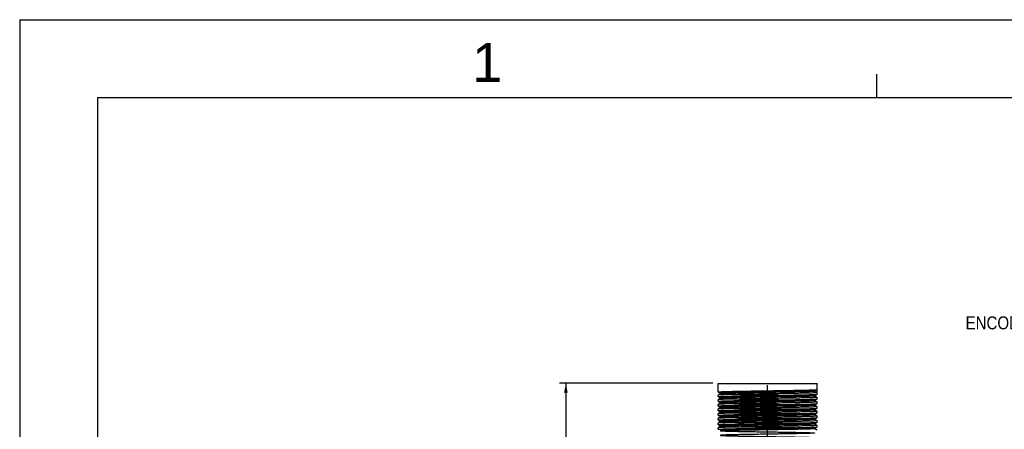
# Model space of a CAD drawing. Extents: x -86 to 544, y -113 to 333.
# Tile 12 of 26: x -86 to 104, y 254 to 333. Entities that reach past the tile are written whole.
import ezdxf
from ezdxf.enums import TextEntityAlignment as Align

# ---------------------------------------------------------------- set-up
doc = ezdxf.new("R2010")
doc.units = 0
doc.header["$LTSCALE"] = 23.1
doc.header["$MEASUREMENT"] = 0
doc.linetypes.add('CENTER', pattern=[0.6, 0.375, -0.075, 0.075, -0.075])
doc.layers.get('0').update_dxf_attribs({"linetype": 'CONTINUOUS'})
for name, color, linetype in [('8_ALL_NOTES_BALLOONS_SYMBOLS_GT', 7, 'CONTINUOUS'), ('DEFAULT_1', 7, 'CENTER'), ('DRAWING FRAME', 1, 'CONTINUOUS')]:
    doc.layers.add(name, color=color, linetype=linetype)
doc.styles.add('ARIAL', font='ARIAL.TTF')
doc.styles.add('TEXTSTYLE_0', font='txt', dxfattribs={"width": 0.8})
doc.dimstyles.new('DIMSTYLE_4', dxfattribs={"dimtxt": 2.5, "dimasz": 0.18, "dimexe": 0.18, "dimexo": 0.0625, "dimgap": 0.09, "dimtad": 0, "dimtih": 1, "dimtoh": 1, "dimdec": 4, "dimlfac": 1.666667, "dimzin": 0, "dimdsep": 46, "dimtxsty": 'Standard', "dimcen": 0.09, "dimadec": 0, "dimazin": 0, "dimtp": 0.1, "dimtm": 0.1, "dimtfac": 1, "dimtdec": 4, "dimtofl": 0, "dimtmove": 0, "dimatfit": 0, "dimfxl": 0, "dimtolj": 1, "dimtzin": 0, "dimarcsym": 0})

# ---------------------------------------------------------------- blocks, each defined once
blk = doc.blocks.new('*D10')
at = {"color": 7, "linetype": 'Continuous'}
for p, q in [((47.71, 262.89), (18.21, 262.89)), ((19.41, 262.89), (19.41, 218.23)), ((19.41, 173.58), (19.41, 218.23)), ((27.24, 173.58), (18.21, 173.58))]:
    blk.add_line(p, q, dxfattribs=at)
for points in [[(19.76, 261.09), (19.41, 262.89), (19.06, 261.09)], [(19.06, 175.38), (19.41, 173.58), (19.76, 175.38)]]:
    blk.add_solid(points, dxfattribs=at)
at = {"color": 7, "linetype": 'Continuous', "style": 'TEXTSTYLE_0', "width": 1.090909}
blk.add_text('148.9', height=2.5, rotation=90, dxfattribs=at).set_placement((18.79, 215.43), (18.79, 225.43), align=Align.FIT)

msp = doc.modelspace()

# ---------------------------------------------------------------- linework, layer by layer
at = {"color": 7, "linetype": 'Continuous'}
for p, q in [((48.714069, 261.23614), (48.714069, 262.88614)), ((48.714069, 262.88614), (67.764069, 262.88614)), ((67.76084, 261.68241), (67.764069, 261.68614)), ((67.764069, 260.78614), (67.764069, 262.88614)), ((48.717299, 260.63987), (48.714069, 260.63614)), ((48.714069, 260.33614), (48.714069, 260.63614)), ((48.717299, 259.73987), (48.714069, 259.73614)), ((48.714069, 259.436139), (48.714069, 259.73614)), ((49.177655, 260.905752), (49.177476, 260.905647)), ((49.177655, 260.005751), (49.177494, 260.005657)), ((49.177608, 260.066556), (49.177655, 260.066528)), ((49.177614, 260.966552), (49.177655, 260.966528)), ((67.29, 260.506011), (67.300472, 260.516522)), ((67.300484, 261.416528), (67.29986, 261.416183)), ((67.300484, 260.455752), (67.300598, 260.455685)), ((67.303877, 261.351832), (67.764069, 261.08614)), ((67.76084, 260.78241), (67.764069, 260.78614)), ((67.76084, 259.882409), (67.764069, 259.886139)), ((67.764069, 259.886139), (67.764069, 260.18614)), ((48.717299, 258.839869), (48.714069, 258.836139)), ((48.714069, 258.53614), (48.714069, 258.836139)), ((48.717299, 257.93987), (48.714069, 257.93614)), ((48.714069, 257.63614), (48.714069, 257.93614)), ((49.177655, 259.105751), (49.177494, 259.105656)), ((49.178787, 258.206455), (49.177514, 258.205669)), ((49.177655, 258.205751), (49.177514, 258.205669)), ((49.177608, 259.166555), (49.177655, 259.166528)), ((49.177608, 258.266555), (49.177655, 258.266528)), ((67.29, 259.606011), (67.300472, 259.616521)), ((67.29, 258.70601), (67.300472, 258.716521)), ((67.29, 257.806011), (67.300472, 257.816522)), ((67.300484, 259.555751), (67.300598, 259.555684)), ((67.300484, 258.655751), (67.300598, 258.655684)), ((67.76084, 258.982409), (67.764069, 258.986139)), ((67.76084, 258.08241), (67.764069, 258.08614)), ((67.764069, 258.986139), (67.764069, 259.286139)), ((67.764069, 258.08614), (67.764069, 258.386139)), ((48.717299, 257.03987), (48.714069, 257.03614)), ((48.714069, 256.736139), (48.714069, 257.03614)), ((48.717299, 256.139869), (48.714069, 256.136139)), ((48.714069, 255.836139), (48.714069, 256.136139)), ((49.177655, 257.366528), (49.177914, 257.366381)), ((49.177853, 257.305864), (49.177655, 257.305752)), ((49.177655, 256.466528), (49.178142, 256.466256)), ((49.177775, 256.40582), (49.177655, 256.405751)), ((49.182865, 256.409764), (49.177775, 256.40582)), ((49.181225, 257.308292), (49.177853, 257.305864)), ((67.29, 256.906011), (67.300472, 256.916521)), ((67.293485, 256.010651), (67.300264, 256.016403)), ((67.300484, 256.016528), (67.300264, 256.016403)), ((67.300349, 255.955828), (67.300484, 255.955751)), ((67.300484, 257.755752), (67.300598, 257.755685)), ((67.300484, 256.855751), (67.300598, 256.855685)), ((67.76084, 257.18241), (67.764069, 257.18614)), ((67.76084, 256.282409), (67.764069, 256.286139)), ((67.764069, 257.18614), (67.764069, 257.48614)), ((67.764069, 256.286139), (67.764069, 256.58614)), ((48.717299, 255.23987), (48.714069, 255.236139)), ((48.714069, 254.93614), (48.714069, 255.236139)), ((48.717299, 254.33987), (48.714069, 254.33614)), ((48.714069, 254.03614), (48.714069, 254.33614)), ((49.177655, 255.505751), (49.177494, 255.505657)), ((49.177655, 254.605752), (49.177494, 254.605657)), ((49.17759, 255.566566), (49.177655, 255.566528)), ((49.177608, 254.666556), (49.177655, 254.666528)), ((67.29, 255.106011), (67.300472, 255.116522)), ((67.29, 254.206011), (67.300472, 254.216522)), ((67.300484, 255.055752), (67.300598, 255.055685)), ((67.300484, 254.155751), (67.300598, 254.155685)), ((67.76084, 255.38241), (67.764069, 255.38614)), ((67.76084, 254.48241), (67.764069, 254.48614)), ((67.764069, 255.38614), (67.764069, 255.686139)), ((67.764069, 254.48614), (67.764069, 254.78614))]:
    msp.add_line(p, q, dxfattribs=at)
for points in [[(48.714069, 261.23614), (48.820307, 261.257554), (49.136873, 261.278979), (49.656011, 261.30038), (50.367652, 261.321814), (51.253291, 261.343206), (52.297116, 261.36465), (53.470466, 261.386034), (54.753733, 261.40748), (56.110743, 261.428861), (57.519631, 261.450311), (58.940001, 261.47169), (60.349292, 261.493139), (61.706563, 261.514511), (62.986202, 261.535873), (64.170221, 261.557422), (65.222932, 261.579031), (66.110495, 261.600466), (66.822138, 261.621901), (67.341273, 261.643302), (67.657834, 261.664726), (67.763798, 261.682003)], [(67.300484, 261.416528), (67.435585, 261.494557), (67.622577, 261.602556), (67.76084, 261.68241)], [(48.714069, 260.33614), (48.820309, 260.357554), (49.136743, 260.378972), (49.65605, 260.400381), (50.367229, 260.421803), (51.252787, 260.443195), (52.296711, 260.464642), (53.470301, 260.486031), (54.753879, 260.507483), (56.112516, 260.528888), (57.529888, 260.550465), (58.9618, 260.572019), (60.365835, 260.593395), (61.721958, 260.61476), (63.005684, 260.636211), (64.179487, 260.657601), (65.223658, 260.679047), (66.10965, 260.700443), (66.821281, 260.721871), (67.340449, 260.74326), (67.657701, 260.764713), (67.763798, 260.782004)], [(48.714069, 259.436139), (48.819656, 259.457487), (49.133865, 259.478824), (49.651631, 259.500227), (50.360954, 259.521635), (51.242963, 259.542977), (52.28267, 259.564371), (53.451633, 259.585706), (54.730517, 259.607104), (56.081519, 259.628409), (57.485675, 259.649798), (58.920588, 259.671397), (60.338693, 259.692976), (61.696909, 259.714355), (62.990613, 259.735949), (64.183859, 259.757684), (65.23584, 259.779316), (66.117815, 259.800661), (66.826375, 259.822047), (67.34318, 259.843399), (67.658318, 259.864775), (67.763796, 259.882001)], [(57.520361, 260.850322), (56.110743, 260.828861), (54.753733, 260.80748), (53.470466, 260.786034), (52.297116, 260.76465), (51.253291, 260.743206), (50.367652, 260.721814), (49.656011, 260.70038), (49.136873, 260.678979), (48.820307, 260.657554), (48.714341, 260.640277)], [(67.764065, 260.185624), (67.657701, 260.164713), (67.340449, 260.14326), (66.821281, 260.121871), (66.10965, 260.100443), (65.223658, 260.079047), (64.179487, 260.057601), (63.005684, 260.036211), (61.721958, 260.01476), (60.365835, 259.993395), (58.9618, 259.972019), (57.529888, 259.950465), (56.112516, 259.928888), (54.753879, 259.907483), (53.470301, 259.886031), (52.296711, 259.864642), (51.252787, 259.843195), (50.367229, 259.821803), (49.65605, 259.800381), (49.136743, 259.778972), (48.820309, 259.757554), (48.714341, 259.740276)], [(48.717299, 261.23241), (48.855561, 261.152557), (49.042554, 261.044558), (49.177655, 260.966528)], [(49.177655, 260.905752), (49.046897, 260.83023), (48.859904, 260.722232), (48.717299, 260.63987)], [(48.717299, 260.33241), (48.855561, 260.252556), (49.042554, 260.144558), (49.177655, 260.066528)], [(49.177655, 260.005751), (49.046897, 259.93023), (48.859904, 259.822231), (48.717299, 259.73987)], [(67.266318, 260.507404), (67.037926, 260.485665), (66.607255, 260.463926), (65.984206, 260.442187), (65.183102, 260.420447), (64.222359, 260.398708), (63.124066, 260.376969), (61.91347, 260.35523), (60.618402, 260.333491), (59.268635, 260.311752), (57.895199, 260.290013), (56.529669, 260.268274), (55.203437, 260.246534), (53.946991, 260.224795), (52.789217, 260.203056), (51.756731, 260.181317), (50.873269, 260.159578), (50.159142, 260.137839), (49.630765, 260.1161), (49.300288, 260.094361), (49.175306, 260.072621), (49.179239, 260.069739)], [(67.303877, 261.351832), (67.19968, 261.330093), (66.889485, 261.308354), (66.380422, 261.286614), (65.684195, 261.264875), (64.816809, 261.243136), (63.798206, 261.221397), (62.651802, 261.199658), (61.403953, 261.177919), (60.083345, 261.15618), (58.720338, 261.134441), (57.346267, 261.112701), (55.992722, 261.090962), (54.690818, 261.069223), (53.470487, 261.047484), (52.359781, 261.025745), (51.384237, 261.004006), (50.566281, 260.982267), (49.924716, 260.960528), (49.474293, 260.938788), (49.225366, 260.917049), (49.183657, 260.89531), (49.350126, 260.873571), (49.720945, 260.851832), (50.28759, 260.830093), (51.037034, 260.808354), (51.952047, 260.786614), (53.011595, 260.764875), (54.191318, 260.743136), (55.464096, 260.721397), (56.800669, 260.699658), (58.170309, 260.677919), (59.54153, 260.65618), (60.882809, 260.634441), (62.16331, 260.612701), (63.353595, 260.590962), (64.426301, 260.569223), (65.356767, 260.547484), (66.123603, 260.525745), (66.709178, 260.504006), (67.100033, 260.482267), (67.28718, 260.460528), (67.266318, 260.438788), (67.037926, 260.417049), (66.607255, 260.39531), (65.984206, 260.373571), (65.183102, 260.351832), (64.222359, 260.330093), (63.124066, 260.308354), (61.91347, 260.286614), (60.618402, 260.264875), (59.268635, 260.243136), (57.895199, 260.221397), (56.529669, 260.199658), (55.203437, 260.177919), (53.946991, 260.15618), (52.789217, 260.134441), (51.756731, 260.112701), (50.873269, 260.090962), (50.159142, 260.069223), (49.630765, 260.047484), (49.300288, 260.025745), (49.175306, 260.004006), (49.258693, 259.982267), (49.548532, 259.960528), (50.03816, 259.938788), (50.716321, 259.917049), (51.567424, 259.89531), (52.571903, 259.873571), (53.706666, 259.851832), (54.945625, 259.830093), (56.260298, 259.808354), (57.620462, 259.786614), (58.994847, 259.764875), (60.351857, 259.743136), (61.660296, 259.721397), (62.890084, 259.699658), (64.012948, 259.677919), (65.003075, 259.65618), (65.837703, 259.634441), (66.497644, 259.612701), (66.967726, 259.590962), (67.237143, 259.569223), (67.299702, 259.547484), (67.153963, 259.525745), (66.803278, 259.504006), (66.255707, 259.482267), (65.523841, 259.460528), (64.624503, 259.438788), (63.578368, 259.417049), (62.409487, 259.39531), (61.144732, 259.373571), (59.813177, 259.351832), (58.445435, 259.330093), (57.072948, 259.308354), (55.72727, 259.286614), (54.439336, 259.264875), (53.238755, 259.243136), (52.153127, 259.221397), (51.207411, 259.199658), (50.423348, 259.177919), (49.818962, 259.15618), (49.408148, 259.134441), (49.20035, 259.112701), (49.200347, 259.090962), (49.408136, 259.069223), (49.818943, 259.047484), (50.423322, 259.025745), (51.207379, 259.004006), (52.15309, 258.982267), (53.238713, 258.960528), (54.439291, 258.938788), (55.727223, 258.917049), (57.0729, 258.89531), (58.445387, 258.873571), (59.813131, 258.851832), (61.144689, 258.830093), (62.409448, 258.808354), (63.578334, 258.786614), (64.624473, 258.764875), (65.523817, 258.743136), (66.255689, 258.721397), (66.803265, 258.699658), (67.153957, 258.677919), (67.299701, 258.65618), (67.237147, 258.634441), (66.967734, 258.612701), (66.497655, 258.590962), (65.837717, 258.569223), (65.003091, 258.547484), (64.012964, 258.525745), (62.8901, 258.504006), (61.660312, 258.482267), (60.351871, 258.460528), (58.994858, 258.438788), (57.620471, 258.417049), (56.260304, 258.39531), (54.945628, 258.373571), (53.706666, 258.351832)], [(49.177854, 260.065622), (49.193905, 260.039483), (49.181496, 260.008523), (49.176883, 260.005317), (49.176889, 260.005283)], [(49.177926, 260.965489), (49.193956, 260.938919), (49.181309, 260.908364), (49.176914, 260.90533), (49.176918, 260.905284)], [(67.303486, 261.415569), (67.19968, 261.398708), (66.889485, 261.376969), (66.380422, 261.35523), (65.684195, 261.333491), (64.816809, 261.311752), (63.798206, 261.290013), (62.651802, 261.268274), (61.403953, 261.246534), (60.083345, 261.224795), (58.720338, 261.203056), (57.346267, 261.181317), (55.992722, 261.159578), (54.690818, 261.137839), (53.470487, 261.1161), (52.359781, 261.094361), (51.384237, 261.072621), (50.566281, 261.050882), (49.924716, 261.029143), (49.474293, 261.007404), (49.225366, 260.985665), (49.183657, 260.963926), (49.18219, 260.962457)], [(49.225366, 260.917049), (49.185076, 260.896521)], [(67.288372, 260.462506), (67.28718, 260.460528), (67.266318, 260.438788), (67.037926, 260.417049), (66.607255, 260.39531), (65.984206, 260.373571), (65.183102, 260.351832), (64.222359, 260.330093), (63.124066, 260.308354), (61.91347, 260.286614), (60.618402, 260.264875), (59.268635, 260.243136), (57.895199, 260.221397), (56.529669, 260.199658), (55.203437, 260.177919), (53.946991, 260.15618), (52.789217, 260.134441), (51.756731, 260.112701), (50.873269, 260.090962), (50.159142, 260.069223), (49.630765, 260.047484), (49.300288, 260.025745), (49.186062, 260.011727)], [(67.303877, 261.351832), (67.19968, 261.330093), (66.889485, 261.308354), (66.380422, 261.286614), (65.684195, 261.264875), (64.816809, 261.243136), (63.798206, 261.221397), (62.651802, 261.199658), (61.403953, 261.177919), (60.083345, 261.15618), (58.720338, 261.134441), (57.346267, 261.112701), (55.992722, 261.090962), (54.690818, 261.069223), (53.470487, 261.047484), (52.359781, 261.025745), (51.384237, 261.004006), (50.566281, 260.982267), (49.924716, 260.960528), (49.474293, 260.938788), (49.225366, 260.917049)], [(58.940001, 260.87169), (57.520361, 260.850322)], [(58.960046, 260.871993), (58.940001, 260.87169)], [(61.419483, 260.909895), (60.349292, 260.893139), (58.960046, 260.871993)], [(62.85911, 260.933696), (61.706563, 260.914511), (61.419483, 260.909895)], [(67.764069, 261.08614), (67.657834, 261.064726), (67.341273, 261.043302), (66.822138, 261.021901), (66.110495, 261.000466), (65.222932, 260.979031), (64.170221, 260.957422), (62.986202, 260.935873), (62.85911, 260.933696)], [(67.2858, 260.52713), (67.266318, 260.507404)], [(67.30074, 260.455876), (67.296115, 260.458989), (67.284469, 260.491373), (67.300135, 260.516322), (67.287657, 260.513708)], [(67.284043, 261.391934), (67.291446, 261.408113), (67.299998, 261.416046)], [(67.284609, 261.391863), (67.286567, 261.372631), (67.303877, 261.351832)], [(67.300484, 260.516528), (67.435585, 260.594558), (67.622577, 260.702557), (67.76084, 260.78241)], [(67.76084, 260.18987), (67.618235, 260.272232), (67.431242, 260.38023), (67.300484, 260.455752)], [(67.300484, 259.616528), (67.435585, 259.694557), (67.622577, 259.802556), (67.76084, 259.882409)], [(67.764069, 260.18614), (67.764065, 260.185624)], [(48.714069, 258.53614), (48.714075, 258.536707)], [(48.714069, 257.63614), (48.819798, 257.657502), (49.134868, 257.678876), (49.651566, 257.700225), (50.359953, 257.721609), (51.239515, 257.742901), (52.284457, 257.764406), (53.471852, 257.786058), (54.762029, 257.807614), (56.119465, 257.828996), (57.540024, 257.850618), (58.9808, 257.872306), (60.393024, 257.893814), (61.743926, 257.915115), (63.022933, 257.936511), (64.19213, 257.957844), (65.232161, 257.979236), (66.114631, 258.000576), (66.825308, 258.022011), (67.34483, 258.043484), (67.658707, 258.064815), (67.763795, 258.082)], [(48.714075, 258.536707), (48.795271, 258.554857), (49.038005, 258.573604), (49.43664, 258.592292), (49.987098, 258.611047), (50.676492, 258.629744), (51.49881, 258.648532), (52.440369, 258.667385), (53.476569, 258.68614)], [(67.764065, 259.285622), (67.658318, 259.264775), (67.34318, 259.243399), (66.826375, 259.222047), (66.117815, 259.200661), (65.23584, 259.179316), (64.183859, 259.157684), (62.990613, 259.135949), (61.696909, 259.114355), (60.338693, 259.092975), (58.920588, 259.071397), (57.485675, 259.049798), (56.081519, 259.028409), (54.730517, 259.007104), (53.451633, 258.985706), (52.28267, 258.964371), (51.242963, 258.942977), (50.360954, 258.921635), (49.651631, 258.900227), (49.133865, 258.878824), (48.819656, 258.857487), (48.714343, 258.840278)], [(53.476569, 258.08614), (52.440369, 258.067385), (51.49881, 258.048532), (50.676492, 258.029744), (49.987098, 258.011047), (49.43664, 257.992292), (49.038005, 257.973604), (48.795271, 257.954857), (48.714454, 257.940414)], [(48.717299, 259.432409), (48.855561, 259.352556), (49.042554, 259.244557), (49.177655, 259.166528)], [(49.177655, 259.105751), (49.046897, 259.03023), (48.859904, 258.922231), (48.717299, 258.839869)], [(48.717299, 258.53241), (48.855561, 258.452556), (49.042554, 258.344558), (49.177655, 258.266528)], [(49.177655, 258.205751), (49.046897, 258.13023), (48.859904, 258.022231), (48.717299, 257.93987)], [(67.287177, 257.811752), (67.100022, 257.790013), (66.70916, 257.768274), (66.123577, 257.746534), (65.356735, 257.724795), (64.426263, 257.703056), (63.353552, 257.681317), (62.163263, 257.659578), (60.882759, 257.637839), (59.541479, 257.6161), (58.170258, 257.594361), (56.800618, 257.572621), (55.464048, 257.550882), (54.191273, 257.529143), (53.011554, 257.507404), (51.952012, 257.485665), (51.037005, 257.463926), (50.287568, 257.442187), (49.72093, 257.420447), (49.350117, 257.398708), (49.183655, 257.376969), (49.185075, 257.375759)], [(53.706666, 258.420447), (52.5719, 258.398708), (51.56742, 258.376969), (50.716316, 258.35523), (50.038155, 258.333491), (49.548528, 258.311752), (49.25869, 258.290013), (49.175306, 258.268274), (49.300291, 258.246534), (49.630773, 258.224795), (50.159153, 258.203056), (50.873286, 258.181317), (51.756752, 258.159578), (52.789242, 258.137839), (53.947021, 258.1161), (55.20347, 258.094361), (56.529705, 258.072621), (57.895238, 258.050882), (59.268675, 258.029143), (60.618442, 258.007404), (61.913509, 257.985665), (63.124103, 257.963926), (64.222393, 257.942187), (65.183131, 257.920447), (65.98423, 257.898708), (66.607274, 257.876969), (67.037938, 257.85523), (67.266322, 257.833491), (67.287177, 257.811752), (67.100022, 257.790013), (66.70916, 257.768274), (66.123577, 257.746534), (65.356735, 257.724795), (64.426263, 257.703056), (63.353552, 257.681317), (62.163263, 257.659578), (60.882759, 257.637839), (59.541479, 257.6161), (58.170258, 257.594361), (56.800618, 257.572621), (55.464048, 257.550882), (54.191273, 257.529143), (53.011554, 257.507404), (51.952012, 257.485665), (51.037005, 257.463926), (50.287568, 257.442187), (49.72093, 257.420447), (49.350117, 257.398708), (49.183655, 257.376969), (49.22537, 257.35523), (49.474303, 257.333491), (49.924732, 257.311752), (50.566301, 257.290013), (51.384261, 257.268274), (52.359808, 257.246534), (53.470515, 257.224795), (54.690848, 257.203056), (55.992751, 257.181317), (57.346295, 257.159578), (58.720364, 257.137839), (60.083368, 257.1161), (61.403973, 257.094361), (62.651819, 257.072621), (63.798219, 257.050882), (64.816819, 257.029143), (65.684201, 257.007404), (66.380426, 256.985665), (66.889486, 256.963926), (67.19968, 256.942187), (67.303877, 256.920447), (67.19968, 256.898708), (66.889486, 256.876969), (66.380426, 256.85523), (65.684201, 256.833491), (64.816819, 256.811752), (63.798219, 256.790013), (62.651819, 256.768274), (61.403973, 256.746534), (60.083368, 256.724795), (58.720364, 256.703056), (57.346295, 256.681317), (55.992751, 256.659578), (54.690848, 256.637839), (53.470515, 256.6161), (52.359808, 256.594361), (51.384261, 256.572621), (50.566301, 256.550882), (49.924732, 256.529143), (49.474303, 256.507404), (49.22537, 256.485665), (49.183655, 256.463926), (49.350117, 256.442187), (49.72093, 256.420447), (50.287568, 256.398708), (51.037005, 256.376969), (51.952012, 256.35523), (53.011554, 256.333491), (54.191273, 256.311752), (55.464048, 256.290013), (56.800618, 256.268274), (58.170258, 256.246534), (59.541479, 256.224795), (60.882759, 256.203056), (62.163263, 256.181317), (63.353552, 256.159578), (64.426263, 256.137839), (65.356735, 256.1161), (66.123577, 256.094361), (66.70916, 256.072621), (67.100022, 256.050882), (67.287177, 256.029143), (67.266322, 256.007404), (67.037938, 255.985665), (66.607274, 255.963926), (65.98423, 255.942187), (65.183131, 255.920447), (64.222393, 255.898708), (63.124103, 255.876969), (61.913509, 255.85523), (60.618442, 255.833491), (59.268675, 255.811752), (57.895238, 255.790013), (56.529705, 255.768274), (55.20347, 255.746534), (53.947021, 255.724795), (52.789243, 255.703056), (51.756752, 255.681317), (50.873286, 255.659578), (50.159153, 255.637839), (49.630773, 255.6161), (49.300291, 255.594361), (49.175306, 255.572621), (49.25869, 255.550882), (49.548528, 255.529143), (50.038155, 255.507404), (50.716316, 255.485665), (51.56742, 255.463926), (52.5719, 255.442187), (53.706666, 255.420447)], [(53.706666, 258.351832), (52.5719, 258.330093), (51.56742, 258.308354), (50.716316, 258.286614), (50.038155, 258.264875), (49.548528, 258.243136), (49.25869, 258.221397), (49.175306, 258.199658), (49.300291, 258.177919), (49.630773, 258.15618), (50.159153, 258.134441), (50.873286, 258.112701), (51.756752, 258.090962), (52.789242, 258.069223), (53.947021, 258.047484), (55.20347, 258.025745), (56.529705, 258.004006), (57.895238, 257.982267), (59.268675, 257.960528), (60.618442, 257.938788), (61.913509, 257.917049), (63.124103, 257.89531), (64.222393, 257.873571), (65.183131, 257.851832), (65.98423, 257.830093), (66.607274, 257.808354), (67.037938, 257.786614), (67.266322, 257.764875), (67.287177, 257.743136), (67.100022, 257.721397), (66.70916, 257.699658), (66.123577, 257.677919), (65.356735, 257.65618), (64.426263, 257.634441), (63.353552, 257.612701), (62.163263, 257.590962), (60.882759, 257.569223), (59.541479, 257.547484), (58.170258, 257.525745), (56.800618, 257.504006), (55.464048, 257.482267), (54.191273, 257.460528), (53.011554, 257.438788), (51.952012, 257.417049), (51.037005, 257.39531), (50.287568, 257.373571), (49.72093, 257.351832), (49.350117, 257.330093), (49.183655, 257.308354), (49.22537, 257.286614), (49.474303, 257.264875), (49.924732, 257.243136), (50.566301, 257.221397), (51.384261, 257.199658), (52.359808, 257.177919), (53.470515, 257.15618), (54.690848, 257.134441), (55.992751, 257.112701), (57.346295, 257.090962), (58.720364, 257.069223), (60.083368, 257.047484), (61.403973, 257.025745), (62.651819, 257.004006), (63.798219, 256.982267), (64.816819, 256.960528), (65.684201, 256.938788), (66.380426, 256.917049), (66.889486, 256.89531), (67.19968, 256.873571), (67.303877, 256.851832), (67.19968, 256.830093), (66.889486, 256.808354), (66.380426, 256.786614), (65.684201, 256.764875), (64.816819, 256.743136), (63.798219, 256.721397), (62.651819, 256.699658), (61.403973, 256.677919), (60.083368, 256.65618), (58.720364, 256.634441), (57.346295, 256.612701), (55.992751, 256.590962), (54.690848, 256.569223), (53.470515, 256.547484), (52.359808, 256.525745), (51.384261, 256.504006), (50.566301, 256.482267), (49.924732, 256.460528), (49.474303, 256.438788), (49.22537, 256.417049), (49.183655, 256.39531), (49.350117, 256.373571), (49.72093, 256.351832), (50.287568, 256.330093), (51.037005, 256.308354), (51.952012, 256.286614), (53.011554, 256.264875), (54.191273, 256.243136), (55.464048, 256.221397), (56.800618, 256.199658), (58.170258, 256.177919), (59.541479, 256.15618), (60.882759, 256.134441), (62.163263, 256.112701), (63.353552, 256.090962), (64.426263, 256.069223), (65.356735, 256.047484), (66.123577, 256.025745), (66.70916, 256.004006), (67.100022, 255.982267), (67.287177, 255.960528), (67.266322, 255.938788), (67.037938, 255.917049), (66.607274, 255.89531), (65.98423, 255.873571), (65.183131, 255.851832), (64.222393, 255.830093), (63.124103, 255.808354), (61.913509, 255.786614), (60.618442, 255.764875), (59.268675, 255.743136), (57.895238, 255.721397), (56.529705, 255.699658), (55.20347, 255.677919), (53.947021, 255.65618), (52.789243, 255.634441), (51.756752, 255.612701), (50.873286, 255.590962), (50.159153, 255.569223), (49.630773, 255.547484), (49.300291, 255.525745), (49.175306, 255.504006), (49.25869, 255.482267), (49.548528, 255.460528), (50.038155, 255.438788), (50.716316, 255.417049), (51.56742, 255.39531), (52.5719, 255.373571), (53.706666, 255.351832)], [(53.706666, 258.351832), (52.5719, 258.330093), (51.56742, 258.308354), (50.716316, 258.286614), (50.038155, 258.264875), (49.548528, 258.243136), (49.25869, 258.221397), (49.175306, 258.199658), (49.175443, 258.196729)], [(49.179283, 258.202562), (49.175306, 258.199658), (49.175443, 258.196729)], [(49.177898, 258.26621), (49.192497, 258.246532), (49.18254, 258.209464), (49.176763, 258.20527), (49.178999, 258.205808)], [(49.177854, 259.165622), (49.193905, 259.139482), (49.181496, 259.108523), (49.176883, 259.105317), (49.176889, 259.105283)], [(67.29148, 259.620895), (67.299702, 259.6161), (67.153963, 259.594361), (66.803278, 259.572621), (66.255707, 259.550882), (65.523841, 259.529143), (64.624503, 259.507404), (63.578368, 259.485665), (62.409487, 259.463926), (61.144732, 259.442187), (59.813177, 259.420447), (58.445435, 259.398708), (57.072948, 259.376969), (55.72727, 259.35523), (54.439336, 259.333491), (53.238755, 259.311752), (52.153127, 259.290013), (51.207411, 259.268274), (50.423348, 259.246534), (49.818962, 259.224795), (49.408148, 259.203056), (49.20035, 259.181317), (49.199616, 259.167411)], [(49.20035, 259.112701), (49.199617, 259.104884)], [(67.296866, 259.549505), (67.299702, 259.547484), (67.153963, 259.525745), (66.803278, 259.504006), (66.255707, 259.482267), (65.523841, 259.460528), (64.624503, 259.438788), (63.578368, 259.417049), (62.409487, 259.39531), (61.144732, 259.373571), (59.813177, 259.351832), (58.445435, 259.330093), (57.072948, 259.308354), (55.72727, 259.286614), (54.439336, 259.264875), (53.238755, 259.243136), (52.153127, 259.221397), (51.207411, 259.199658), (50.423348, 259.177919), (49.818962, 259.15618), (49.408148, 259.134441), (49.20035, 259.112701)], [(53.476569, 258.68614), (54.668572, 258.706101), (55.929577, 258.726059), (57.24025, 258.746091), (58.566695, 258.766067), (59.889553, 258.786086), (61.179058, 258.806086), (62.409695, 258.826058), (63.559042, 258.846025), (64.608889, 258.866066), (65.535789, 258.886143), (66.315847, 258.906114), (66.940808, 258.926147), (67.394761, 258.946122), (67.671395, 258.966142), (67.763746, 258.981938)], [(55.360003, 258.117156), (54.668572, 258.106101), (53.476569, 258.08614)], [(67.296763, 258.722713), (67.237147, 258.703056), (66.967734, 258.681317), (66.497655, 258.659578), (65.837717, 258.637839), (65.003091, 258.6161), (64.012964, 258.594361), (62.8901, 258.572621), (61.660312, 258.550882), (60.351871, 258.529143), (58.994858, 258.507404), (57.620471, 258.485665), (56.260304, 258.463926), (54.945628, 258.442187), (53.706666, 258.420447)], [(67.299932, 258.656391), (67.237147, 258.634441), (66.967734, 258.612701), (66.497655, 258.590962), (65.837717, 258.569223), (65.003091, 258.547484), (64.012964, 258.525745), (62.8901, 258.504006), (61.660312, 258.482267), (60.351871, 258.460528), (58.994858, 258.438788), (57.620471, 258.417049), (56.260304, 258.39531), (54.945628, 258.373571), (53.706666, 258.351832)], [(56.319743, 258.132077), (55.929577, 258.126059), (55.360003, 258.117156)], [(57.759404, 258.153923), (57.24025, 258.146091), (56.319743, 258.132077)], [(58.719187, 258.168363), (58.566695, 258.166067), (57.759404, 258.153923)], [(60.158851, 258.19021), (59.889553, 258.186086), (58.719187, 258.168363)], [(61.11862, 258.205132), (60.158851, 258.19021)], [(67.764064, 258.385597), (67.671395, 258.366142), (67.394761, 258.346122), (66.940808, 258.326147), (66.315847, 258.306114), (65.535789, 258.286143), (64.608889, 258.266066), (63.559042, 258.246024), (62.409695, 258.226058), (61.179058, 258.206086), (61.11862, 258.205132)], [(67.30074, 259.555875), (67.296115, 259.558988), (67.284469, 259.591372), (67.300135, 259.616321), (67.287657, 259.613708)], [(67.30074, 258.655875), (67.296115, 258.658988), (67.284469, 258.691372), (67.300135, 258.716321), (67.287657, 258.713707)], [(67.30074, 257.755876), (67.296115, 257.758989), (67.284469, 257.791373), (67.300135, 257.816322), (67.287657, 257.813708)], [(67.287177, 257.811752), (67.288369, 257.809772)], [(67.29148, 259.620895), (67.29389, 259.619747)], [(67.29389, 259.619747), (67.299905, 259.615914)], [(67.76084, 259.28987), (67.618235, 259.372231), (67.431242, 259.48023), (67.300484, 259.555751)], [(67.300484, 258.716528), (67.435585, 258.794557), (67.622577, 258.902556), (67.76084, 258.982409)], [(67.76084, 258.389869), (67.618235, 258.472231), (67.431242, 258.58023), (67.300484, 258.655751)], [(67.300484, 257.816528), (67.435585, 257.894558), (67.622577, 258.002557), (67.76084, 258.08241)], [(67.764069, 258.386139), (67.764064, 258.385597)], [(67.764069, 259.286139), (67.764065, 259.285622)], [(48.714069, 256.736139), (48.820371, 256.757559), (49.138204, 256.779046), (49.656739, 256.800404), (50.366112, 256.821773), (51.25023, 256.843138), (52.292228, 256.864555), (53.463605, 256.885914), (54.744836, 256.907336), (56.098978, 256.928679), (57.501031, 256.95003), (58.924885, 256.971462), (60.337846, 256.992963), (61.695478, 257.014332), (62.979286, 257.035753), (64.154153, 257.057114), (65.200192, 257.078529), (66.089049, 257.099894), (66.804465, 257.12129), (67.334259, 257.142945), (67.657019, 257.164644), (67.763801, 257.182007)], [(48.714069, 255.836139), (48.819944, 255.857516), (49.140577, 255.879167), (49.670325, 255.900874), (50.389584, 255.922398), (51.280449, 255.943805), (52.337458, 255.965424), (53.527221, 255.987017), (54.80932, 256.008377), (56.16512, 256.029699), (57.571944, 256.051099), (58.989054, 256.072429), (60.39408, 256.09383), (61.747046, 256.115165), (63.02816, 256.136601), (64.199767, 256.157991), (65.236565, 256.179332), (66.117816, 256.200661), (66.826374, 256.222047), (67.34318, 256.243399), (67.658318, 256.264775), (67.763796, 256.282001)], [(67.764066, 256.585625), (67.657019, 256.564644), (67.334259, 256.542945), (66.804465, 256.52129), (66.089049, 256.499894), (65.200192, 256.478529), (64.154153, 256.457114), (62.979286, 256.435753), (61.695478, 256.414332), (60.337846, 256.392963), (58.924885, 256.371462), (57.501031, 256.350029), (56.098978, 256.328679), (54.744836, 256.307336), (53.463605, 256.285914), (52.292228, 256.264555), (51.25023, 256.243138), (50.366112, 256.221773), (49.656739, 256.200404), (49.138204, 256.179046), (48.820371, 256.157559), (48.714341, 256.140275)], [(67.764065, 257.485622), (67.658707, 257.464815), (67.34483, 257.443484), (66.825308, 257.422011), (66.114631, 257.400576), (65.232161, 257.379236), (64.19213, 257.357844), (63.022933, 257.336511), (61.743926, 257.315115), (60.393024, 257.293814), (58.9808, 257.272306), (57.540024, 257.250618), (56.119465, 257.228996), (54.762029, 257.207614), (53.471852, 257.186058), (52.284457, 257.164406), (51.239515, 257.142901), (50.359953, 257.121609), (49.651566, 257.100225), (49.134868, 257.078876), (48.819798, 257.057502), (48.714342, 257.040279)], [(48.717299, 257.63241), (48.855561, 257.552557), (49.042554, 257.444558), (49.177655, 257.366528)], [(49.177655, 257.305752), (49.046897, 257.23023), (48.859904, 257.122231), (48.717299, 257.03987)], [(48.717299, 256.732409), (48.855561, 256.652556), (49.042554, 256.544557), (49.177655, 256.466528)], [(49.177655, 256.405751), (49.046897, 256.33023), (48.859904, 256.222231), (48.717299, 256.139869)], [(67.285855, 257.745071), (67.287177, 257.743136), (67.100022, 257.721397), (66.70916, 257.699658), (66.123577, 257.677919), (65.356735, 257.65618), (64.426263, 257.634441), (63.353552, 257.612701), (62.163263, 257.590962), (60.882759, 257.569223), (59.541479, 257.547484), (58.170258, 257.525745), (56.800618, 257.504006), (55.464048, 257.482267), (54.191273, 257.460528), (53.011554, 257.438788), (51.952012, 257.417049), (51.037005, 257.39531), (50.287568, 257.373571), (49.72093, 257.351832), (49.350117, 257.330093), (49.183655, 257.308354), (49.184588, 257.307542)], [(67.266322, 256.007404), (67.037938, 255.985665), (66.607274, 255.963926), (65.98423, 255.942187), (65.183131, 255.920447), (64.222393, 255.898708), (63.124103, 255.876969), (61.913509, 255.85523), (60.618442, 255.833491), (59.268675, 255.811752), (57.895238, 255.790013), (56.529705, 255.768274), (55.20347, 255.746534), (53.947021, 255.724795), (52.789243, 255.703056), (51.756752, 255.681317), (50.873286, 255.659578), (50.159153, 255.637839), (49.630773, 255.6161), (49.300291, 255.594361), (49.175306, 255.572621), (49.179223, 255.569747)], [(67.288369, 255.962507), (67.287177, 255.960528), (67.266322, 255.938788), (67.037938, 255.917049), (66.607274, 255.89531), (65.98423, 255.873571), (65.183131, 255.851832), (64.222393, 255.830093), (63.124103, 255.808354), (61.913509, 255.786614), (60.618442, 255.764875), (59.268675, 255.743136), (57.895238, 255.721397), (56.529705, 255.699658), (55.20347, 255.677919), (53.947021, 255.65618), (52.789243, 255.634441), (51.756752, 255.612701), (50.873286, 255.590962), (50.159153, 255.569223), (49.630773, 255.547484), (49.300291, 255.525745), (49.175306, 255.504006), (49.184124, 255.499013)], [(49.178294, 256.467071), (49.176694, 256.467038), (49.187806, 256.456518), (49.189677, 256.418914), (49.177119, 256.405609)], [(49.176932, 257.365439), (49.189179, 257.354275), (49.185526, 257.312669), (49.176656, 257.305226), (49.181713, 257.306813)], [(67.303706, 256.921208), (67.303877, 256.920447), (67.19968, 256.898708), (66.889486, 256.876969), (66.380426, 256.85523), (65.684201, 256.833491), (64.816819, 256.811752), (63.798219, 256.790013), (62.651819, 256.768274), (61.403973, 256.746534), (60.083368, 256.724795), (58.720364, 256.703056), (57.346295, 256.681317), (55.992751, 256.659578), (54.690848, 256.637839), (53.470515, 256.6161), (52.359808, 256.594361), (51.384261, 256.572621), (50.566301, 256.550882), (49.924732, 256.529143), (49.474303, 256.507404), (49.22537, 256.485665), (49.183655, 256.463926), (49.182193, 256.462462)], [(49.182217, 257.309791), (49.183655, 257.308354)], [(49.183655, 257.308354), (49.184588, 257.307542)], [(49.22537, 256.417049), (49.185156, 256.396585)], [(67.285701, 256.026997), (67.266322, 256.007404)], [(67.30074, 256.855876), (67.296115, 256.858988), (67.284469, 256.891373), (67.300135, 256.916321), (67.287657, 256.913708)], [(67.285339, 255.959461), (67.295843, 255.956965), (67.300249, 255.955496)], [(67.76084, 257.48987), (67.618235, 257.572232), (67.431242, 257.68023), (67.300484, 257.755752)], [(67.300484, 256.916528), (67.435585, 256.994557), (67.622577, 257.102556), (67.76084, 257.18241)], [(67.76084, 256.58987), (67.618235, 256.672231), (67.431242, 256.78023), (67.300484, 256.855751)], [(67.300484, 256.016528), (67.435585, 256.094557), (67.622577, 256.202556), (67.76084, 256.282409)], [(67.76084, 255.689869), (67.618235, 255.772231), (67.431242, 255.88023), (67.300484, 255.955751)], [(67.303674, 256.921276), (67.303706, 256.921208)], [(67.764069, 257.48614), (67.764065, 257.485622)], [(67.764069, 256.58614), (67.764066, 256.585625)], [(48.714069, 254.93614), (48.819765, 254.957499), (49.134739, 254.97887), (49.651279, 255.000215), (50.359473, 255.021596), (51.239616, 255.042904), (52.275021, 255.064224), (53.451243, 255.0857), (54.734773, 255.107174), (56.087808, 255.128507), (57.492544, 255.149902), (58.909281, 255.171227), (60.315674, 255.192621), (61.670813, 255.213935), (62.960098, 255.235421), (64.154623, 255.257123), (65.212408, 255.278799), (66.101042, 255.300214), (66.816468, 255.321704), (67.341752, 255.343326), (67.658945, 255.364839), (67.763795, 255.381999)], [(48.714069, 254.03614), (48.820969, 254.05762), (49.142324, 254.079255), (49.668202, 254.100801), (50.379894, 254.12214), (51.267362, 254.143517), (52.312418, 254.164943), (53.486633, 254.186314), (54.770212, 254.207746), (56.127328, 254.229117), (57.537156, 254.250575), (58.957032, 254.271947), (60.363493, 254.293358), (61.719536, 254.314721), (63.002325, 254.336153), (64.175466, 254.357523), (65.219283, 254.37895), (66.105284, 254.400327), (66.815522, 254.421672), (67.337576, 254.443113), (67.657406, 254.464683), (67.763799, 254.482005)], [(67.764065, 255.685622), (67.658318, 255.664775), (67.34318, 255.643399), (66.826374, 255.622047), (66.117816, 255.600661), (65.236565, 255.579332), (64.199767, 255.557991), (63.02816, 255.536601), (61.747046, 255.515165), (60.39408, 255.49383), (58.989054, 255.472429), (57.571944, 255.451099), (56.16512, 255.429699), (54.80932, 255.408377), (53.527221, 255.387017), (52.337458, 255.365424), (51.280449, 255.343805), (50.389584, 255.322398), (49.670325, 255.300874), (49.140577, 255.279167), (48.819944, 255.257516), (48.714342, 255.240277)], [(67.764065, 254.785622), (67.658945, 254.764839), (67.341752, 254.743326), (66.816468, 254.721704), (66.101042, 254.700214), (65.212408, 254.678799), (64.154623, 254.657123), (62.960098, 254.635421), (61.670813, 254.613935), (60.315674, 254.592621), (58.909281, 254.571227), (57.492544, 254.549902), (56.087808, 254.528507), (54.734773, 254.507174), (53.451243, 254.4857), (52.275021, 254.464224), (51.239616, 254.442904), (50.359473, 254.421596), (49.651279, 254.400215), (49.134739, 254.37887), (48.819765, 254.357499), (48.714343, 254.340279)], [(48.717299, 255.832409), (48.855561, 255.752556), (49.042554, 255.644557), (49.177655, 255.566528)], [(49.177655, 255.505751), (49.046897, 255.43023), (48.859904, 255.322231), (48.717299, 255.23987)], [(48.717299, 254.93241), (48.855561, 254.852557), (49.042554, 254.744558), (49.177655, 254.666528)], [(49.177655, 254.605752), (49.046897, 254.53023), (48.859904, 254.422232), (48.717299, 254.33987)], [(53.706666, 255.420447), (54.945628, 255.398708), (56.260304, 255.376969), (57.620471, 255.35523), (58.994858, 255.333491), (60.351871, 255.311752), (61.660312, 255.290013), (62.8901, 255.268274), (64.012964, 255.246534), (65.003091, 255.224795), (65.837717, 255.203056), (66.497655, 255.181317), (66.967734, 255.159578), (67.237147, 255.137839), (67.299701, 255.1161), (67.153957, 255.094361), (66.803265, 255.072621), (66.255689, 255.050882), (65.523817, 255.029143), (64.624473, 255.007404), (63.578334, 254.985665), (62.409448, 254.963926), (61.144689, 254.942187), (59.813131, 254.920447), (58.445387, 254.898708), (57.0729, 254.876969), (55.727223, 254.85523), (54.439291, 254.833491), (53.238713, 254.811752), (52.15309, 254.790013), (51.207379, 254.768274), (50.423322, 254.746534), (49.818943, 254.724795), (49.408136, 254.703056), (49.200346, 254.681317), (49.20035, 254.659578), (49.408148, 254.637839), (49.818962, 254.6161), (50.423348, 254.594361), (51.207411, 254.572621), (52.153127, 254.550882), (53.238755, 254.529143), (54.439336, 254.507404), (55.72727, 254.485665), (57.072948, 254.463926), (58.445435, 254.442187), (59.813177, 254.420447), (61.144732, 254.398708), (62.409487, 254.376969), (63.578368, 254.35523), (64.624503, 254.333491), (65.523841, 254.311752), (66.255707, 254.290013), (66.803278, 254.268274), (67.153963, 254.246534), (67.299702, 254.224795), (67.237143, 254.203056), (66.967726, 254.181317), (66.497644, 254.159578), (65.837703, 254.137839), (65.003075, 254.1161), (64.012948, 254.094361), (62.890084, 254.072621), (61.660296, 254.050882), (60.351857, 254.029143), (58.994847, 254.007404), (57.620462, 253.985665), (56.260298, 253.963926), (54.945625, 253.942187), (53.706666, 253.920447), (52.571903, 253.898708), (51.567424, 253.876969), (50.716321, 253.85523), (50.03816, 253.833491), (49.548532, 253.811752), (49.258693, 253.790013), (49.175306, 253.768274), (49.300288, 253.746534), (49.630765, 253.724795), (50.159142, 253.703056), (50.873269, 253.681317), (51.756731, 253.659578), (52.789217, 253.637839), (53.946991, 253.6161), (55.203437, 253.594361), (56.529669, 253.572621), (57.895199, 253.550882), (59.268635, 253.529143), (60.618402, 253.507404), (61.91347, 253.485665), (63.124066, 253.463926), (64.222359, 253.442187), (65.183102, 253.420447), (65.984206, 253.398708), (66.607255, 253.376969), (67.037926, 253.35523), (67.266318, 253.333491), (67.28718, 253.311752), (67.100033, 253.290013), (66.709178, 253.268274), (66.123603, 253.246534), (65.356767, 253.224795), (64.426301, 253.203056), (63.353595, 253.181317), (62.16331, 253.159578), (60.882809, 253.137839), (59.54153, 253.1161), (58.170309, 253.094361), (56.800669, 253.072621), (55.464096, 253.050882), (54.191318, 253.029143), (53.011595, 253.007404), (51.952047, 252.985665), (51.037034, 252.963926), (50.28759, 252.942187), (49.720945, 252.920447), (49.350126, 252.898708), (49.183657, 252.876969), (49.225366, 252.85523), (49.474293, 252.833491), (49.924716, 252.811752), (50.566281, 252.790013), (51.384237, 252.768274), (52.359781, 252.746534), (53.470487, 252.724795), (54.690818, 252.703056), (55.992722, 252.681317), (57.346267, 252.659578), (58.720338, 252.637839), (60.083345, 252.6161), (61.403953, 252.594361), (62.651802, 252.572621), (63.798206, 252.550882), (64.816809, 252.529143), (65.684195, 252.507404), (66.380422, 252.485665), (66.889485, 252.463926), (67.19968, 252.442187), (67.303877, 252.420447)], [(67.299933, 254.156391), (67.237143, 254.134441), (66.967726, 254.112701), (66.497644, 254.090962), (65.837703, 254.069223), (65.003075, 254.047484), (64.012948, 254.025745), (62.890084, 254.004006), (61.660296, 253.982267), (60.351857, 253.960528), (58.994847, 253.938788), (57.620462, 253.917049), (56.260298, 253.89531), (54.945625, 253.873571), (53.706666, 253.851832), (52.571903, 253.830093), (51.567424, 253.808354), (50.716321, 253.786614), (50.03816, 253.764875), (49.548532, 253.743136), (49.258693, 253.721397), (49.175306, 253.699658), (49.184691, 253.692323)], [(49.177854, 254.665622), (49.193905, 254.639483), (49.181496, 254.608524), (49.176883, 254.605318), (49.176889, 254.605284)], [(49.177628, 255.566161), (49.193726, 255.540987), (49.181671, 255.508675), (49.177378, 255.505809)], [(67.291479, 255.120895), (67.299701, 255.1161), (67.153957, 255.094361), (66.803265, 255.072621), (66.255689, 255.050882), (65.523817, 255.029143), (64.624473, 255.007404), (63.578334, 254.985665), (62.409448, 254.963926), (61.144689, 254.942187), (59.813131, 254.920447), (58.445387, 254.898708), (57.0729, 254.876969), (55.727223, 254.85523), (54.439291, 254.833491), (53.238713, 254.811752), (52.15309, 254.790013), (51.207379, 254.768274), (50.423322, 254.746534), (49.818943, 254.724795), (49.408136, 254.703056), (49.200346, 254.681317), (49.199617, 254.667418)], [(49.200346, 254.612701), (49.199617, 254.604891)], [(67.296865, 255.049505), (67.299701, 255.047484), (67.153957, 255.025745), (66.803265, 255.004006), (66.255689, 254.982267), (65.523817, 254.960528), (64.624473, 254.938788), (63.578334, 254.917049), (62.409448, 254.89531), (61.144689, 254.873571), (59.813131, 254.851832), (58.445387, 254.830093), (57.0729, 254.808354), (55.727223, 254.786614), (54.439291, 254.764875), (53.238713, 254.743136), (52.15309, 254.721397), (51.207379, 254.699658), (50.423322, 254.677919), (49.818943, 254.65618), (49.408136, 254.634441), (49.200346, 254.612701)], [(67.30074, 255.055876), (67.296115, 255.058989), (67.284469, 255.091373), (67.300135, 255.116322), (67.287657, 255.113708)], [(67.30074, 254.155876), (67.296115, 254.158989), (67.284469, 254.191373), (67.300135, 254.216322), (67.287657, 254.213708)], [(67.296764, 254.222713), (67.286617, 254.217942)], [(67.291479, 255.120895), (67.29389, 255.119746)], [(67.29389, 255.119746), (67.299905, 255.115914)], [(67.300484, 255.116528), (67.435585, 255.194558), (67.622577, 255.302557), (67.76084, 255.38241)], [(67.76084, 254.78987), (67.618235, 254.872231), (67.431242, 254.98023), (67.300484, 255.055752)], [(67.300484, 254.216528), (67.435585, 254.294558), (67.622577, 254.402556), (67.76084, 254.48241)], [(67.76084, 253.88987), (67.618235, 253.972231), (67.431242, 254.08023), (67.300484, 254.155751)], [(67.764069, 255.686139), (67.764065, 255.685622)], [(67.764069, 254.78614), (67.764065, 254.785622)]]:
    msp.add_spline(points, degree=3, dxfattribs=at)
at = {"layer": 'DEFAULT_1', "color": 7, "linetype": 'CENTER'}
msp.add_line((58.239069, 208.82614), (58.239069, 263.711848), dxfattribs=at)
at = {"layer": 'DRAWING FRAME', "color": 4}
for q in [(544.270928, 332.900345), (-85.729072, -112.599655)]:
    msp.add_line((-85.729072, 332.900345), q, dxfattribs=at)
at = {"layer": 'DRAWING FRAME', "color": 3}
for p, q in [((79.270928, 317.900345), (79.270928, 322.400345)), ((-70.729072, 317.900345), (529.270928, 317.900345)), ((-70.729072, 317.900345), (-70.729072, -97.599655))]:
    msp.add_line(p, q, dxfattribs=at)

# ---------------------------------------------------------------- texts
at = {"layer": '8_ALL_NOTES_BALLOONS_SYMBOLS_GT', "color": 7, "linetype": 'Continuous', "style": 'TEXTSTYLE_0', "width": 0.816}
msp.add_text('ENCODER CONNECTOR', height=2.5, dxfattribs=at).set_placement((96.349641, 273.280025), (130.349641, 273.280025), align=Align.FIT)
at = {"layer": 'DRAWING FRAME', "color": 1, "style": 'ARIAL'}
msp.add_text('1', height=7.5, dxfattribs=at).set_placement((4.279904, 324.643401), align=Align.MIDDLE)

# ---------------------------------------------------------------- dimensions: what is measured, and where the dimension line sits
at = {"color": 7, "linetype": 'Continuous'}
dim = msp.add_linear_dim(base=(19.413295, 262.88614), p1=(27.239069, 173.57614), p2=(47.714069, 262.88614), angle=90, dimstyle='DIMSTYLE_4', dxfattribs=at)
dim.commit()
dim.dimension.update_dxf_attribs({"geometry": '*D10', "text_midpoint": (17.538295, 220.426881)})

doc.saveas('drawing.dxf')
